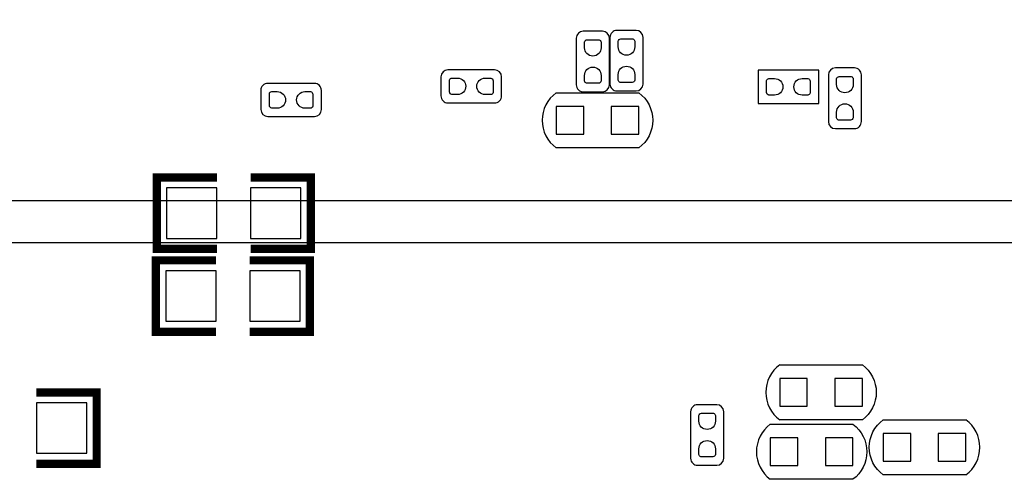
# Model space of a CAD drawing. Extents: x -19.8 to 77.6, y -11.3 to 44.7.
# Tile 4 of 11: x 25.3 to 43.1, y 10.9 to 19.2. Entities that reach past the tile are written whole.
import ezdxf

# ---------------------------------------------------------------- set-up
doc = ezdxf.new("R2010")
doc.units = 0
for name, color, linetype in [('PG_ASSEMBLY_BOTTOM', 12, 'CONTINUOUS'), ('PG_SILKSCREEN_BOTTOM', 7, 'CONTINUOUS'), ('PIN_BOTTOM', 52, 'CONTINUOUS')]:
    doc.layers.add(name, color=color, linetype=linetype)

msp = doc.modelspace()

# ---------------------------------------------------------------- linework, layer by layer
at = {"layer": 'PG_ASSEMBLY_BOTTOM'}
for points in [[(-1.288542, 38.083744), (74.861674, 38.083744), (74.861674, 29.758945), (74.861471, 29.758945, 1.000018), (74.861471, 24.258727), (74.861674, 24.258727), (74.861674, 15.933928), (-1.288542, 15.933928)], [(35.487889, 19.009106, 0.414214), (35.360889, 18.882106)], [(35.961091, 18.882106, 0.414135), (35.834091, 19.009106)], [(36.098709, 19.024625, 0.414214), (35.971709, 18.897625)], [(36.571911, 18.897625, 0.414135), (36.444911, 19.024625)], [(33.032929, 18.309361, 0.414135), (32.905929, 18.182361)], [(34.006028, 18.182361, 0.414174), (33.879028, 18.309361)], [(40.061363, 18.341899, 0.414174), (39.934363, 18.214899)], [(40.534565, 18.214899, 0.414253), (40.407565, 18.341899)], [(29.764025, 18.062956, 0.414253), (29.637025, 17.935956)], [(30.737124, 17.935956, 0.414214), (30.610124, 18.062956)], [(35.971709, 18.051526, 0.414253), (36.098709, 17.924526)], [(36.444911, 17.924526, 0.414174), (36.571911, 18.051526)], [(34.995358, 17.892268, 0.504941), (34.995358, 16.892549)], [(35.360889, 18.036007, 0.414253), (35.487889, 17.909007)], [(35.834091, 17.909007, 0.414174), (35.961091, 18.036007)], [(36.495457, 17.892268, -0.5039), (36.495457, 16.892549)], [(32.905929, 17.836159, 0.414214), (33.032929, 17.709159)], [(33.879028, 17.709159, 0.414253), (34.006028, 17.836159)], [(29.637025, 17.589754, 0.414174), (29.764025, 17.462754)], [(30.610124, 17.462754, 0.414135), (30.737124, 17.589754)], [(39.934363, 17.368799, 0.414135), (40.061363, 17.241799)], [(40.407565, 17.241799, 0.414214), (40.534565, 17.368799)], [(39.051205, 12.956591, 0.504941), (39.051205, 11.956872)], [(40.551303, 12.956591, -0.5039), (40.551303, 11.956872)], [(37.562307, 12.232665, 0.414214), (37.435307, 12.105665)], [(38.035509, 12.105665, 0.414135), (37.908509, 12.232665)], [(38.880745, 11.878589, 0.504957), (38.880745, 10.878795)], [(40.380945, 11.878589, -0.503904), (40.380945, 10.878795)], [(40.929103, 10.95916, -0.503896), (40.929103, 11.958853)], [(42.429201, 10.95916, 0.504921), (42.429201, 11.958853)], [(37.435307, 11.259566, 0.414253), (37.562307, 11.132566)], [(37.908509, 11.132566, 0.414174), (38.035509, 11.259566)]]:
    msp.add_lwpolyline(points, format="xyb", dxfattribs=at)
for points in [[(35.834091, 19.009106), (35.487889, 19.009106)], [(36.444911, 19.024625), (36.098709, 19.024625)], [(35.360889, 18.882106), (35.360889, 18.036007)], [(35.961091, 18.036007), (35.961091, 18.882106)], [(35.971709, 18.897625), (35.971709, 18.051526)], [(36.571911, 18.051526), (36.571911, 18.897625)], [(33.879028, 18.309361), (33.032929, 18.309361)], [(38.658571, 18.300243), (38.658571, 17.700244)], [(39.758391, 18.300243), (38.658571, 18.300243)], [(39.758391, 17.700244), (39.758391, 18.300243)], [(40.407565, 18.341899), (40.061363, 18.341899)], [(30.610124, 18.062956), (29.764025, 18.062956)], [(32.905929, 18.182361), (32.905929, 17.836159)], [(34.006028, 17.836159), (34.006028, 18.182361)], [(39.934363, 18.214899), (39.934363, 17.368799)], [(40.534565, 17.368799), (40.534565, 18.214899)], [(29.637025, 17.935956), (29.637025, 17.589754)], [(30.737124, 17.589754), (30.737124, 17.935956)], [(34.995358, 17.892268), (36.495457, 17.892268)], [(35.487889, 17.909007), (35.834091, 17.909007)], [(36.098709, 17.924526), (36.444911, 17.924526)], [(33.032929, 17.709159), (33.879028, 17.709159)], [(38.658571, 17.700244), (39.758391, 17.700244)], [(29.764025, 17.462754), (30.610124, 17.462754)], [(40.061363, 17.241799), (40.407565, 17.241799)], [(36.495457, 16.892549), (34.995358, 16.892549)], [(39.051205, 12.956591), (40.551303, 12.956591)], [(37.908509, 12.232665), (37.562307, 12.232665)], [(37.435307, 12.105665), (37.435307, 11.259566)], [(38.035509, 11.259566), (38.035509, 12.105665)], [(38.880745, 11.878589), (40.380945, 11.878589)], [(40.551303, 11.956872), (39.051205, 11.956872)], [(40.929103, 11.958853), (42.429201, 11.958853)], [(37.562307, 11.132566), (37.908509, 11.132566)], [(42.429201, 10.95916), (40.929103, 10.95916)], [(40.380945, 10.878795), (38.880745, 10.878795)]]:
    msp.add_lwpolyline(points, dxfattribs=at)
at = {"layer": 'PG_ASSEMBLY_BOTTOM', "const_width": 0.100101}
for points in [[(28.841446, 15.060422), (27.749246, 15.060422), (27.749246, 16.355822), (28.841446, 16.355822)], [(29.451046, 15.060422), (30.543246, 15.060422), (30.543246, 16.355822), (29.451046, 16.355822)], [(28.825952, 13.556742), (27.733752, 13.556742), (27.733752, 14.852142), (28.825952, 14.852142)], [(29.435552, 13.556742), (30.527752, 13.556742), (30.527752, 14.852142), (29.435552, 14.852142)], [(25.567894, 12.455652), (26.660094, 12.455652), (26.660094, 11.160252), (25.567894, 11.160252)]]:
    msp.add_lwpolyline(points, dxfattribs=at)
at = {"layer": 'PG_SILKSCREEN_BOTTOM'}
for points in [[(75.607164, 24.722328), (75.607164, 15.172436), (-10.422636, 15.172436), (-10.422636, 38.743636), (-10.371836, 38.743636)], [(34.995358, 17.892268), (36.495457, 17.892268)], [(36.495457, 16.892549), (34.995358, 16.892549)], [(39.051205, 12.956591), (40.551303, 12.956591)], [(38.880745, 11.878589), (40.380945, 11.878589)], [(40.551303, 11.956872), (39.051205, 11.956872)], [(40.929103, 11.958853), (42.429201, 11.958853)], [(42.429201, 10.95916), (40.929103, 10.95916)], [(40.380945, 10.878795), (38.880745, 10.878795)]]:
    msp.add_lwpolyline(points, dxfattribs=at)
for points in [[(34.995358, 17.892268, 0.504941), (34.995358, 16.892549)], [(36.495457, 17.892268, -0.5039), (36.495457, 16.892549)], [(39.051205, 12.956591, 0.504941), (39.051205, 11.956872)], [(40.551303, 12.956591, -0.5039), (40.551303, 11.956872)], [(38.880745, 11.878589, 0.504957), (38.880745, 10.878795)], [(40.380945, 11.878589, -0.503904), (40.380945, 10.878795)], [(40.929103, 10.95916, -0.503896), (40.929103, 11.958853)], [(42.429201, 10.95916, 0.504921), (42.429201, 11.958853)]]:
    msp.add_lwpolyline(points, format="xyb", dxfattribs=at)
at = {"layer": 'PG_SILKSCREEN_BOTTOM', "const_width": 0.150089}
for points in [[(28.841446, 15.060422), (27.749246, 15.060422), (27.749246, 16.355822), (28.841446, 16.355822)], [(29.451046, 15.060422), (30.543246, 15.060422), (30.543246, 16.355822), (29.451046, 16.355822)], [(28.825952, 13.556742), (27.733752, 13.556742), (27.733752, 14.852142), (28.825952, 14.852142)], [(29.435552, 13.556742), (30.527752, 13.556742), (30.527752, 14.852142), (29.435552, 14.852142)], [(25.567894, 12.455652), (26.660094, 12.455652), (26.660094, 11.160252), (25.567894, 11.160252)]]:
    msp.add_lwpolyline(points, dxfattribs=at)
at = {"layer": 'PIN_BOTTOM'}
for points in [[(35.511003, 18.709056), (35.511003, 18.810656, -0.376179), (35.559492, 18.85315), (35.775392, 18.85315, -0.366061), (35.811181, 18.810656), (35.811181, 18.709056, -0.999182)], [(36.121823, 18.724575), (36.121823, 18.826175, -0.376179), (36.170311, 18.868669), (36.386211, 18.868669, -0.366061), (36.422, 18.826175), (36.422, 18.724575, -0.999182)], [(35.811181, 18.208777), (35.811181, 18.107177, -0.376179), (35.762692, 18.064683), (35.546792, 18.064683, -0.366061), (35.511003, 18.107177), (35.511003, 18.208777, -0.999182)], [(36.422, 18.224297), (36.422, 18.122697, -0.376179), (36.373511, 18.080203), (36.157611, 18.080203, -0.366061), (36.121823, 18.122697), (36.121823, 18.224297, -0.999182)], [(33.205979, 17.859273), (33.104379, 17.859273, -0.376179), (33.061885, 17.907762), (33.061885, 18.123662, -0.366061), (33.104379, 18.159451), (33.205979, 18.159451, -0.999182)], [(33.706257, 18.159451), (33.807857, 18.159451, -0.376179), (33.850351, 18.110962), (33.850351, 17.895062, -0.366061), (33.807857, 17.859273), (33.706257, 17.859273, -0.999182)], [(38.958342, 17.850155), (38.856742, 17.850155, -0.376179), (38.814248, 17.898643), (38.814248, 18.114543, -0.366061), (38.856742, 18.150332), (38.958342, 18.150332, -0.999182)], [(39.458621, 18.150332), (39.560221, 18.150332, -0.376179), (39.602715, 18.101843), (39.602715, 17.885943, -0.366061), (39.560221, 17.850155), (39.458621, 17.850155, -0.999182)], [(40.084273, 18.042128), (40.084273, 18.143728, -0.376179), (40.132762, 18.186222), (40.348662, 18.186222, -0.366061), (40.384451, 18.143728), (40.384451, 18.042128, -0.999182)], [(29.936796, 17.612665), (29.835196, 17.612665, -0.376179), (29.792701, 17.661153), (29.792701, 17.877053, -0.366061), (29.835196, 17.912842), (29.936796, 17.912842, -0.999182)], [(30.437074, 17.912842), (30.538674, 17.912842, -0.376179), (30.581168, 17.864353), (30.581168, 17.648453, -0.366061), (30.538674, 17.612665), (30.437074, 17.612665, -0.999182)], [(40.384451, 17.54185), (40.384451, 17.44025, -0.376179), (40.335962, 17.397755), (40.120062, 17.397755, -0.366061), (40.084273, 17.44025), (40.084273, 17.54185, -0.999182)], [(37.585421, 11.932615), (37.585421, 12.034215, -0.376179), (37.63391, 12.076709), (37.84981, 12.076709, -0.366061), (37.885599, 12.034215), (37.885599, 11.932615, -0.999182)], [(37.885599, 11.432337), (37.885599, 11.330737, -0.376179), (37.83711, 11.288243), (37.62121, 11.288243, -0.366061), (37.585421, 11.330737), (37.585421, 11.432337, -0.999182)]]:
    msp.add_lwpolyline(points, format="xyb", close=True, dxfattribs=at)
for points in [[(35.495535, 17.142409), (35.495535, 17.642307), (34.995637, 17.642307), (34.995637, 17.142409)], [(36.49533, 17.142409), (36.49533, 17.642307), (35.995432, 17.642307), (35.995432, 17.142409)], [(28.841446, 16.165322), (27.927046, 16.165322), (27.927046, 15.250922), (28.841446, 15.250922)], [(30.365446, 16.165322), (29.451046, 16.165322), (29.451046, 15.250922), (30.365446, 15.250922)], [(28.825952, 14.661642), (27.911552, 14.661642), (27.911552, 13.747242), (28.825952, 13.747242)], [(30.349952, 14.661642), (29.435552, 14.661642), (29.435552, 13.747242), (30.349952, 13.747242)], [(39.551356, 12.206707), (39.551356, 12.706604), (39.051459, 12.706604), (39.051459, 12.206707)], [(40.551151, 12.206707), (40.551151, 12.706604), (40.051253, 12.706604), (40.051253, 12.206707)], [(25.567894, 11.350752), (26.482294, 11.350752), (26.482294, 12.265152), (25.567894, 12.265152)], [(39.380922, 11.128731), (39.380922, 11.628628), (38.881025, 11.628628), (38.881025, 11.128731)], [(40.380717, 11.128731), (40.380717, 11.628628), (39.880819, 11.628628), (39.880819, 11.128731)], [(40.929268, 11.708905), (40.929268, 11.209007), (41.429165, 11.209007), (41.429165, 11.708905)], [(41.929063, 11.708905), (41.929063, 11.209007), (42.42896, 11.209007), (42.42896, 11.708905)]]:
    msp.add_lwpolyline(points, close=True, dxfattribs=at)

doc.saveas('drawing.dxf')
